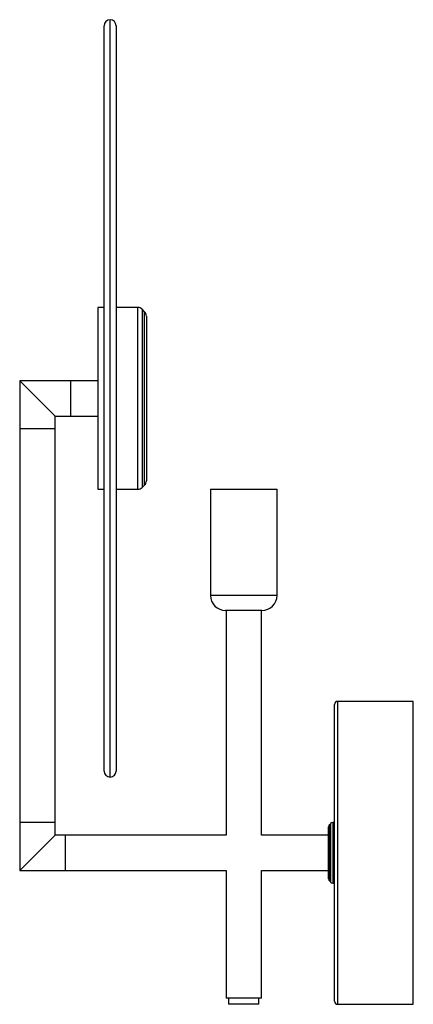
# Paper-space layout '_Posterior' of a CAD drawing. Header units: millimetres. Extents: x -130 to 0, y -50 to 275.
import ezdxf

# ---------------------------------------------------------------- set-up
doc = ezdxf.new("R2010")
doc.units = ezdxf.units.MM

psp = doc.layouts.new('_Posterior')

# ---------------------------------------------------------------- linework, layer by layer
at = {"color": 7, "linetype": 'Continuous', "lineweight": 25}
for p, q in [((-102.15, 27), (-102.15, 273)), ((-98.15, 273), (-98.15, 27)), ((-102.15, 180), (-104.15, 180)), ((-104.15, 180), (-104.15, 120)), ((-90.98, 180), (-98.15, 180)), ((-88.74, 178.59), (-89.56, 179.41)), ((-88.15, 177.17), (-88.15, 122.83)), ((-104.15, 155.85), (-130, 155.85)), ((-130, 155.85), (-130, -5.85)), ((-130, 155.85), (-118.3, 144.15)), ((-118.3, 144.15), (-104.15, 144.15)), ((-118.3, 5.85), (-118.3, 144.15)), ((-89.56, 120.59), (-88.74, 121.41)), ((-104.15, 120), (-102.15, 120)), ((-98.15, 120), (-90.98, 120)), ((-67, 120), (-67, 85)), ((-67, 120), (-45, 120)), ((-45, 85), (-45, 120)), ((-50, 80), (-62, 80)), ((-61.85, 80), (-61.85, 5.85)), ((-50.15, 5.85), (-50.15, 80)), ((-26, -49), (-26, 49)), ((0, 50), (-25, 50)), ((0, -50), (0, 50)), ((-26, 10), (-26.59, 10)), ((-28, -8.59), (-28, 8.59)), ((-27.29, 9.71), (-27.71, 9.29)), ((-130, -5.85), (-118.3, 5.85)), ((-61.85, 5.85), (-118.3, 5.85)), ((-28, 5.85), (-50.15, 5.85)), ((-130, -5.85), (-61.85, -5.85)), ((-61.85, -5.85), (-61.85, -48)), ((-50.15, -48), (-50.15, -5.85)), ((-50.15, -5.85), (-28, -5.85)), ((-27.71, -9.29), (-27.29, -9.71)), ((-26.59, -10), (-26, -10)), ((-50.15, -48), (-61.85, -48)), ((-61, -48), (-61, -50)), ((-51, -50), (-51, -48)), ((-51, -50), (-61, -50)), ((-25, -50), (0, -50))]:
    psp.add_line(p, q, dxfattribs=at)
at = {"color": 8, "linetype": 'Continuous', "lineweight": 25}
for p, q in [((-100.15, 25), (-100.15, 275)), ((-90.98, 120), (-90.98, 180)), ((-89.56, 179.41), (-89.56, 120.59)), ((-88.74, 121.41), (-88.74, 178.59)), ((-113.15, 144.15), (-113.15, 155.85)), ((-118.3, 140), (-130, 140)), ((-67, 85), (-45, 85)), ((-25, 50), (-25, -50)), ((-118.3, 10), (-130, 10)), ((-26.59, 10), (-26.59, -10)), ((-27.71, 9.29), (-27.71, -9.29)), ((-27.29, -9.71), (-27.29, 9.71)), ((-115, 5.85), (-115, -5.85))]:
    psp.add_line(p, q, dxfattribs=at)
at = {"color": 7, "linetype": 'Continuous', "lineweight": 25}
for centre, radius, start, end in [((-100.15, 273), 2, 0, 180), ((-90.98, 178), 2, 45, 90), ((-90.15, 177.17), 2, 360, 45), ((-90.98, 122), 2, 270, 315), ((-90.15, 122.83), 2, 315, 360), ((-62, 85), 5, 180, 270), ((-50, 85), 5, 270, 0), ((-25, 49), 1, 90, 180), ((-100.15, 27), 2, 180, 0), ((-26.59, 9), 1, 90, 135), ((-27, 8.59), 1, 135, 180), ((-27, -8.59), 1, 180, 225), ((-26.59, -9), 1, 225, 270), ((-25, -49), 1, 180, 270)]:
    psp.add_arc(centre, radius, start, end, dxfattribs=at)

doc.saveas('drawing.dxf')
